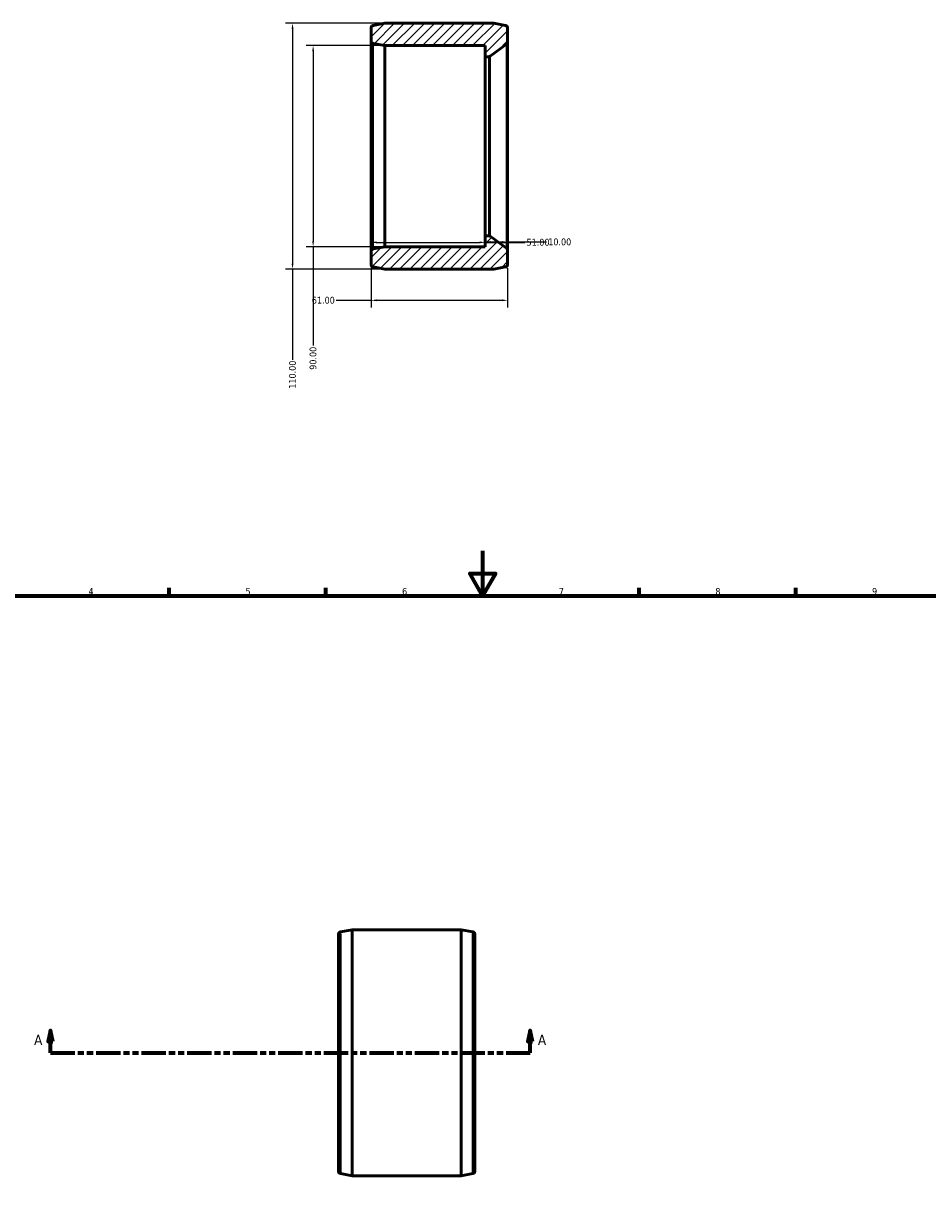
# Model space of a CAD drawing. Header units: millimetres. Extents: x -51 to 1290, y -103 to 904.
# Tile 3 of 6: x 215 to 620, y 309 to 830. Entities that reach past the tile are written whole.
import ezdxf

# ---------------------------------------------------------------- set-up
doc = ezdxf.new("R2010")
doc.units = ezdxf.units.MM
doc.linetypes.add('DOUBLE_DASH_CHAIN', pattern=[1.2403, 0.6614, -0.0827, 0.1654, -0.0827, 0.1654, -0.0827])
for name, color, linetype, lineweight in [('Border (ANSI)', 7, 'Continuous', 70), ('Dimension (ANSI)', 7, 'Continuous', 25), ('Hatch (ANSI)', 7, 'Continuous', 18), ('Section Line (ANSI)', 7, 'DOUBLE_DASH_CHAIN', 70), ('Visible (ANSI)', 7, 'Continuous', 50), ('Visible Narrow (ANSI)', 7, 'Continuous', 35)]:
    doc.layers.add(name, color=color, linetype=linetype, lineweight=lineweight)
doc.styles.add('Label Text (ANSI)', font='tahoma.ttf')
doc.styles.add('Note Text (ANSI)', font='tahoma.ttf')
doc.dimstyles.new('Default - mm (ANSI)', dxfattribs={"dimtxt": 3.048, "dimasz": 2.5, "dimexe": 3.175, "dimexo": 1.6002, "dimgap": 0.8, "dimtad": 0, "dimtoh": 1, "dimrnd": 1e-08, "dimzin": 4, "dimdsep": 46, "dimtxsty": 'Note Text (ANSI)', "dimcen": 0.09, "dimdle": 10, "dimclrd": 256, "dimclre": 256, "dimclrt": 256, "dimadec": 1, "dimazin": 1, "dimtfac": 1, "dimtofl": 0, "dimtmove": 0, "dimatfit": 3, "dimfxl": 1, "dimtolj": 1, "dimtzin": 4, "dimlwd": -1, "dimlwe": -1, "dimarcsym": 0})

# ---------------------------------------------------------------- blocks, each defined once
blk = doc.blocks.new('Borders Default Border')
at = {"layer": 'Border (ANSI)'}
for p, q in [((280.33, 574), (280.33, 577.45)), ((350.42, 574), (350.42, 577.45)), ((490.58, 574), (490.58, 577.45)), ((560.67, 574), (560.67, 577.45))]:
    blk.add_line(p, q, dxfattribs=at)
at = {"layer": 'Border (ANSI)', "flags": 128}
for points in [[(420.5, 594), (420.5, 574), (414.73, 584), (426.27, 584), (420.5, 574)], [(20, 20), (20, 574), (821, 574), (821, 20), (20, 20)]]:
    blk.add_lwpolyline(points, dxfattribs=at)
at = {"layer": 'Border (ANSI)', "char_height": 3.05, "attachment_point": 7, "style": 'Note Text (ANSI)'}
for s, insert in [('4', (244.23, 574.4)), ('5', (314.48, 574.34)), ('6', (384.49, 574.34)), ('7', (454.6, 574.4)), ('8', (524.63, 574.33)), ('9', (594.7, 574.34))]:
    blk.add_mtext(s, dxfattribs=dict(at, insert=insert))
blk = doc.blocks.new('2dTransSection0')
at = {"layer": 'Section Line (ANSI)', "linetype": 'Continuous'}
for p, q in [((227.28, 379.43), (226.28, 374.43)), ((227.28, 374.43), (227.28, 379.43)), ((228.28, 374.43), (227.28, 379.43)), ((441.78, 379.43), (440.78, 374.43)), ((441.78, 374.43), (441.78, 379.43)), ((442.78, 374.43), (441.78, 379.43)), ((226.28, 374.43), (228.28, 374.43)), ((227.28, 369.43), (227.28, 374.43)), ((440.78, 374.43), (442.78, 374.43)), ((441.78, 369.43), (441.78, 374.43)), ((227.28, 369.43), (238.05, 369.43)), ((431.01, 369.43), (441.78, 369.43))]:
    blk.add_line(p, q, dxfattribs=at)
at = {"layer": 'Section Line (ANSI)', "linetype": 'DOUBLE_DASH_CHAIN', "ltscale": 16.425734}
blk.add_line((227.28, 369.43), (441.78, 369.43), dxfattribs=at)
at = {"layer": 'Section Line (ANSI)', "linetype": 'Continuous', "flags": 128}
for points in [[(228.28, 374.43), (227.28, 379.43), (226.28, 374.43), (228.28, 374.43)], [(442.78, 374.43), (441.78, 379.43), (440.78, 374.43), (442.78, 374.43)]]:
    blk.add_lwpolyline(points, dxfattribs=at)
at = {"layer": 'Section Line (ANSI)'}
for points in [[(228.28, 374.43), (227.28, 379.43), (226.28, 374.43), (228.28, 374.43)], [(442.78, 374.43), (441.78, 379.43), (440.78, 374.43), (442.78, 374.43)]]:
    blk.add_solid(points, dxfattribs=at)
at = {"layer": 'Section Line (ANSI)', "char_height": 4.57, "attachment_point": 7, "style": 'Label Text (ANSI)'}
for insert in [(219.92, 372.93), (445.25, 372.93)]:
    blk.add_mtext('A', dxfattribs=dict(at, insert=insert))
blk = doc.blocks.new('*D7')
at = {"layer": 'Defpoints', "color": 0, "transparency": 16777216}
for p in [(376.76, 830.16), (335.51, 720.16), (376.76, 720.16)]:
    blk.add_point(p, dxfattribs=at)
at = {"layer": 'Dimension (ANSI)', "transparency": 16777216}
for p, q in [((375.16, 830.16), (332.34, 830.16)), ((335.51, 827.66), (335.51, 722.66)), ((375.16, 720.16), (332.34, 720.16)), ((335.51, 720.16), (335.51, 679.5))]:
    blk.add_line(p, q, dxfattribs=at)
for points in [[(335.09, 827.66), (335.93, 827.66), (335.51, 830.16)], [(335.09, 722.66), (335.93, 722.66), (335.51, 720.16)]]:
    blk.add_solid(points, dxfattribs=at)
at = {"layer": 'Dimension (ANSI)', "transparency": 16777216, "insert": (333.92, 666.62), "char_height": 3.048, "attachment_point": 1, "rotation": 90, "style": 'Note Text (ANSI)'}
blk.add_mtext('\\A1;110.00', dxfattribs=at)
blk = doc.blocks.new('*D8')
at = {"layer": 'Defpoints', "color": 0, "transparency": 16777216}
for p in [(376.76, 820.16), (344.7, 730.16), (376.76, 730.16)]:
    blk.add_point(p, dxfattribs=at)
at = {"layer": 'Dimension (ANSI)', "transparency": 16777216}
for p, q in [((375.16, 820.16), (341.53, 820.16)), ((344.7, 817.66), (344.7, 732.66)), ((375.16, 730.16), (341.53, 730.16)), ((344.7, 730.16), (344.7, 686.02))]:
    blk.add_line(p, q, dxfattribs=at)
for points in [[(344.29, 817.66), (345.12, 817.66), (344.7, 820.16)], [(344.29, 732.66), (345.12, 732.66), (344.7, 730.16)]]:
    blk.add_solid(points, dxfattribs=at)
at = {"layer": 'Dimension (ANSI)', "transparency": 16777216, "insert": (343.12, 675.11), "char_height": 3.048, "attachment_point": 1, "rotation": 90, "style": 'Note Text (ANSI)'}
blk.add_mtext('\\A1;90.00', dxfattribs=at)
blk = doc.blocks.new('*D9')
at = {"layer": 'Defpoints', "color": 0, "transparency": 16777216}
for p in [(370.66, 732.13), (421.66, 732.64), (421.66, 732.13)]:
    blk.add_point(p, dxfattribs=at)
at = {"layer": 'Dimension (ANSI)', "transparency": 16777216}
for p, q in [((373.16, 732.13), (419.16, 732.13)), ((421.66, 732.13), (439.36, 732.13))]:
    blk.add_line(p, q, dxfattribs=at)
for points in [[(373.16, 732.55), (373.16, 731.72), (370.66, 732.13)], [(419.16, 732.55), (419.16, 731.72), (421.66, 732.13)]]:
    blk.add_solid(points, dxfattribs=at)
at = {"layer": 'Dimension (ANSI)', "transparency": 16777216, "insert": (440.16, 733.72), "char_height": 3.048, "attachment_point": 1, "style": 'Note Text (ANSI)'}
blk.add_mtext('\\A1;51.00', dxfattribs=at)
blk = doc.blocks.new('*D10')
at = {"layer": 'Defpoints', "color": 0, "transparency": 16777216}
for p in [(421.66, 732.29), (431.66, 732.29), (431.66, 728.58)]:
    blk.add_point(p, dxfattribs=at)
at = {"layer": 'Dimension (ANSI)', "transparency": 16777216}
for p, q in [((431.66, 730.18), (431.66, 735.46)), ((424.16, 732.29), (429.16, 732.29)), ((431.66, 732.29), (449.07, 732.29))]:
    blk.add_line(p, q, dxfattribs=at)
for points in [[(424.16, 732.71), (424.16, 731.87), (421.66, 732.29)], [(429.16, 732.71), (429.16, 731.87), (431.66, 732.29)]]:
    blk.add_solid(points, dxfattribs=at)
at = {"layer": 'Dimension (ANSI)', "transparency": 16777216, "insert": (449.87, 733.88), "char_height": 3.048, "attachment_point": 1, "style": 'Note Text (ANSI)'}
blk.add_mtext('\\A1;10.00', dxfattribs=at)
blk = doc.blocks.new('*D11')
at = {"layer": 'Defpoints', "color": 0, "transparency": 16777216}
for p in [(370.66, 728.14), (431.66, 722.18), (370.66, 706.18)]:
    blk.add_point(p, dxfattribs=at)
at = {"layer": 'Dimension (ANSI)', "transparency": 16777216}
for p, q in [((370.66, 726.54), (370.66, 703.01)), ((431.66, 720.58), (431.66, 703.01)), ((370.66, 706.18), (355, 706.18)), ((429.16, 706.18), (373.16, 706.18))]:
    blk.add_line(p, q, dxfattribs=at)
for points in [[(373.16, 706.6), (373.16, 705.77), (370.66, 706.18)], [(429.16, 706.6), (429.16, 705.77), (431.66, 706.18)]]:
    blk.add_solid(points, dxfattribs=at)
at = {"layer": 'Dimension (ANSI)', "transparency": 16777216, "insert": (344.12, 707.77), "char_height": 3.048, "attachment_point": 1, "style": 'Note Text (ANSI)'}
blk.add_mtext('\\A1;61.00', dxfattribs=at)

msp = doc.modelspace()

# ---------------------------------------------------------------- hatches: boundary and pattern name
at = {"layer": 'Hatch (ANSI)'}
h = msp.add_hatch(dxfattribs=at)
h.set_pattern_fill('ANSI31', color=256, scale=25.4, style=0)
h.set_pattern_definition([(45, (0, 0), (-2.245064, 2.245064), [])])
edge = h.paths.add_edge_path()
edge.add_ellipse((371.763, 822.183), major_axis=(-1.1, 0), ratio=1, start_angle=0, end_angle=79.77783)
edge.add_line((371.568, 821.101), (376.763, 820.164))
edge.add_line((376.763, 820.164), (421.663, 820.164))
edge.add_line((421.663, 820.164), (421.663, 815.214))
edge.add_line((421.663, 815.214), (423.298, 815.214))
edge.add_ellipse((423.298, 816.314), major_axis=(0, -1.1), ratio=1, start_angle=0, end_angle=36.77811)
edge.add_line((423.956, 815.433), (431.222, 820.864))
edge.add_ellipse((430.563, 821.745), major_axis=(0.659, -0.881), ratio=1, start_angle=0, end_angle=53.22189)
edge.add_line((431.663, 821.745), (431.663, 828.145))
edge.add_ellipse((430.563, 828.145), major_axis=(1.1, 0), ratio=1, start_angle=0, end_angle=79.77783)
edge.add_line((430.759, 829.227), (425.563, 830.164))
edge.add_line((425.563, 830.164), (376.763, 830.164))
edge.add_line((376.763, 830.164), (371.568, 829.227))
edge.add_ellipse((371.763, 828.145), major_axis=(-0.195, 1.083), ratio=1, start_angle=0, end_angle=79.77783)
edge.add_line((370.663, 828.145), (370.663, 822.183))
edge = h.paths.add_edge_path()
edge.add_ellipse((371.763, 728.145), major_axis=(-0.195, 1.083), ratio=1, start_angle=0, end_angle=79.77783)
edge.add_line((370.663, 728.145), (370.663, 722.183))
edge.add_ellipse((371.763, 722.183), major_axis=(-1.1, 0), ratio=1, start_angle=0, end_angle=79.77783)
edge.add_line((371.568, 721.101), (376.763, 720.164))
edge.add_line((376.763, 720.164), (425.563, 720.164))
edge.add_line((425.563, 720.164), (430.759, 721.101))
edge.add_ellipse((430.563, 722.183), major_axis=(0.195, -1.083), ratio=1, start_angle=0, end_angle=79.77783)
edge.add_line((431.663, 722.183), (431.663, 728.583))
edge.add_ellipse((430.563, 728.583), major_axis=(1.1, 0), ratio=1, start_angle=0, end_angle=53.22189)
edge.add_line((431.222, 729.464), (423.956, 734.895))
edge.add_ellipse((423.298, 734.014), major_axis=(0.659, 0.881), ratio=1, start_angle=0, end_angle=36.77811)
edge.add_line((423.298, 735.114), (421.663, 735.114))
edge.add_line((421.663, 735.114), (421.663, 730.164))
edge.add_line((421.663, 730.164), (376.763, 730.164))
edge.add_line((376.763, 730.164), (371.568, 729.227))

# ---------------------------------------------------------------- linework, layer by layer
at = {"layer": 'Visible (ANSI)'}
for p, q in [((376.763, 830.164), (371.568, 829.227)), ((425.563, 830.164), (376.763, 830.164)), ((430.759, 829.227), (425.563, 830.164)), ((370.663, 828.145), (370.663, 822.183)), ((431.663, 821.745), (431.663, 828.145)), ((370.663, 822.183), (370.663, 728.145)), ((371.568, 821.101), (376.763, 820.164)), ((376.763, 820.164), (421.663, 820.164)), ((376.763, 730.164), (376.763, 820.164)), ((421.663, 820.164), (421.663, 815.214)), ((423.956, 815.433), (431.222, 820.864)), ((431.663, 728.583), (431.663, 821.745)), ((421.663, 815.214), (423.298, 815.214)), ((421.663, 735.114), (421.663, 815.214)), ((423.298, 735.114), (421.663, 735.114)), ((421.663, 735.114), (421.663, 730.164)), ((431.222, 729.464), (423.956, 734.895)), ((370.663, 728.145), (370.663, 722.183)), ((376.763, 730.164), (371.568, 729.227)), ((421.663, 730.164), (376.763, 730.164)), ((431.663, 722.183), (431.663, 728.583)), ((371.568, 721.101), (376.763, 720.164)), ((376.763, 720.164), (425.563, 720.164)), ((425.563, 720.164), (430.759, 721.101)), ((356.936, 423.491), (362.131, 424.427)), ((362.131, 424.427), (410.931, 424.427)), ((362.131, 424.427), (362.131, 314.427)), ((410.931, 314.427), (410.931, 424.427)), ((416.126, 423.491), (410.931, 424.427)), ((356.031, 316.447), (356.031, 422.408)), ((417.031, 422.408), (417.031, 316.447)), ((356.936, 315.364), (362.131, 314.427)), ((362.131, 314.427), (410.931, 314.427)), ((416.126, 315.364), (410.931, 314.427))]:
    msp.add_line(p, q, dxfattribs=at)
for centre, start, end in [((371.763, 828.145), 100.22217, 180), ((430.563, 828.145), 0, 79.77783), ((371.763, 822.183), 180, 259.77783), ((430.563, 821.745), 306.77811, 0), ((423.298, 816.314), 270, 306.77811), ((423.298, 734.014), 53.22189, 90), ((371.763, 728.145), 100.22217, 180), ((430.563, 728.583), 0, 53.22189), ((371.763, 722.183), 180, 259.77783), ((430.563, 722.183), 280.22217, 0), ((357.131, 422.408), 100.22217, 180), ((415.931, 422.408), 0, 79.77783), ((357.131, 316.447), 180, 259.77783), ((415.931, 316.447), 280.22217, 0)]:
    msp.add_arc(centre, 1.1, start, end, dxfattribs=at)
at = {"layer": 'Visible Narrow (ANSI)'}
for p, q in [((371.568, 729.793), (371.568, 820.535)), ((431.222, 820.301), (431.222, 730.027)), ((423.298, 814.721), (423.298, 735.607)), ((423.956, 735.391), (423.956, 814.937)), ((356.936, 422.825), (356.936, 316.03)), ((416.126, 316.03), (416.126, 422.825))]:
    msp.add_line(p, q, dxfattribs=at)

# ---------------------------------------------------------------- block references
msp.add_blockref('Borders Default Border', (0, 0))
at = {"layer": 'Section Line (ANSI)'}
msp.add_blockref('2dTransSection0', (0, 0), dxfattribs=at)

# ---------------------------------------------------------------- dimensions: what is measured, and where the dimension line sits
at = {"layer": 'Dimension (ANSI)'}
for base, p1, p2, angle, override, picture, middle in [((335.511, 720.164), (376.763, 830.164), (376.763, 720.164), 90, {"dimtoh": 0, "dimdec": 2, "dimtp": 0, "dimtm": 0, "dimtdec": 2, "dimatfit": 2}, '*D7', (335.511, 672.664)), ((344.702, 730.164), (376.763, 820.164), (376.763, 730.164), 270, {"dimtoh": 0, "dimdec": 2, "dimtp": 0, "dimtm": 0, "dimtdec": 2, "dimatfit": 2}, '*D8', (344.702, 680.164)), ((431.663, 732.289), (421.663, 732.289), (431.663, 728.583), 180, {"dimtoh": 0, "dimdec": 2, "dimse1": 1, "dimtp": 0, "dimtm": 0, "dimtdec": 2, "dimatfit": 2}, '*D10', (454.763, 732.289))]:
    dim = msp.add_linear_dim(base=base, p1=p1, p2=p2, angle=angle, dimstyle='Default - mm (ANSI)', override=override, dxfattribs=at)
    dim.commit()
    dim.dimension.update_dxf_attribs({"geometry": picture, "text_midpoint": middle, "dimtype": 160})
for base, p1, p2, override, picture, middle in [((421.663, 732.134), (370.663, 732.134), (421.663, 732.639), {"dimtoh": 0, "dimdec": 2, "dimse1": 1, "dimse2": 1, "dimtp": 0, "dimtm": 0, "dimtdec": 2, "dimatfit": 2}, '*D9', (445.163, 732.134)), ((370.663, 706.183), (431.663, 722.183), (370.663, 728.145), {"dimtoh": 0, "dimdec": 2, "dimtp": 0, "dimtm": 0, "dimtdec": 2, "dimatfit": 2}, '*D11', (349.163, 706.183))]:
    dim = msp.add_linear_dim(base=base, p1=p1, p2=p2, dimstyle='Default - mm (ANSI)', override=override, dxfattribs=at)
    dim.commit()
    dim.dimension.update_dxf_attribs({"geometry": picture, "text_midpoint": middle, "dimtype": 160})

doc.saveas('drawing.dxf')
